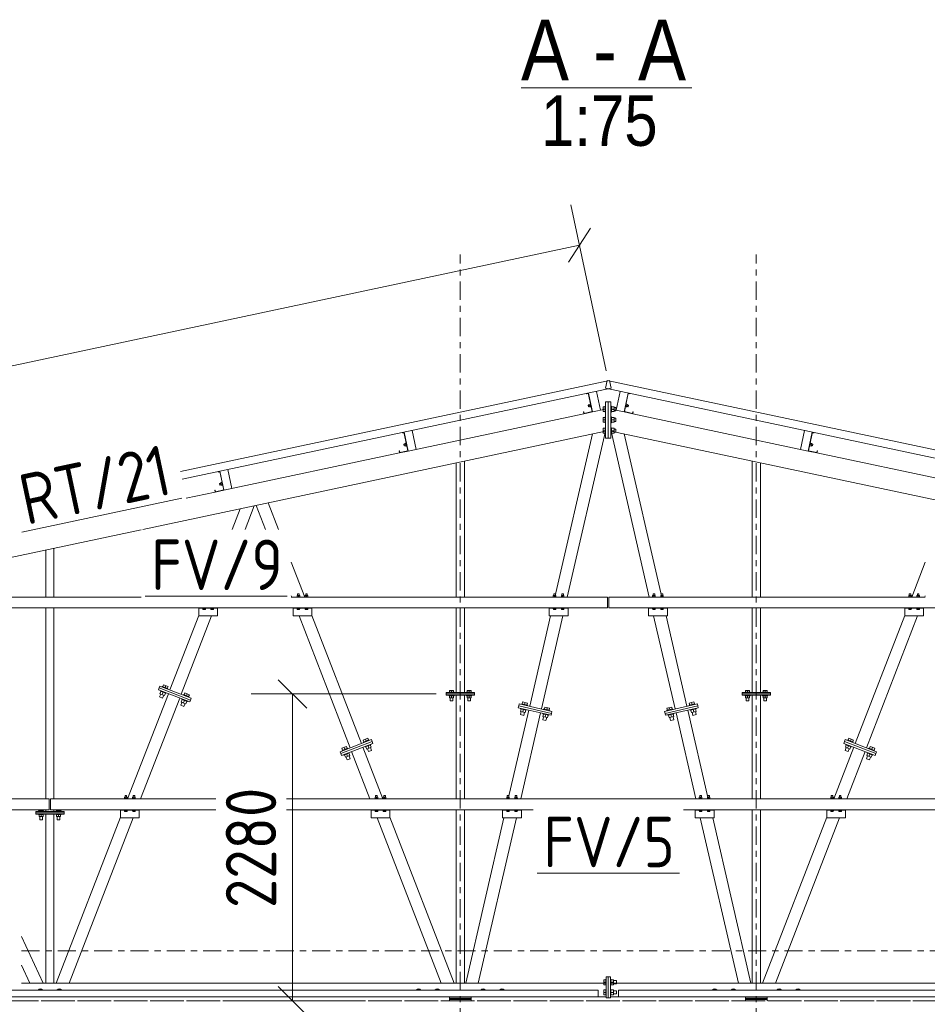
# Model space of a CAD drawing. Header units: millimetres. Extents: x -76 to 1111, y -178 to 661.
# Tile 10 of 91: x 220 to 310, y 39 to 137. Entities that reach past the tile are written whole.
import ezdxf

# ---------------------------------------------------------------- set-up
doc = ezdxf.new("R2010")
doc.units = ezdxf.units.MM
doc.header["$LTSCALE"] = 0.6
for name, pattern in [('VERDECKT2', [1.5, 1, -0.5]), ('XKITLINE00', [0]), ('XKITLINE03', [6, 3, -1, 1, -1])]:
    doc.linetypes.add(name, pattern=pattern)
for name, color, linetype, lineweight in [('Bolt', 7, 'Continuous', 0), ('OtherObjectType', 1, 'Continuous', 0), ('Part', 2, 'Continuous', 0), ('PartMark', 3, 'Continuous', 0), ('S-GRID', 1, 'Continuous', 0), ('Z-DIMENSIONS', 1, 'Continuous', 0)]:
    doc.layers.add(name, color=color, linetype=linetype, lineweight=lineweight)
doc.styles.add('ARIAL', font='ARIAL.TTF')
doc.styles.add('ISOCPEUR', font='ISOCPEUR.TTF')

msp = doc.modelspace()

# ---------------------------------------------------------------- linework, layer by layer
at = {"layer": 'Bolt', "color": 3, "linetype": 'XKITLINE00', "lineweight": 0}
for p, q in [((276.007, 99.539), (276.021, 99.473)), ((280.038, 99.539), (280.024, 99.473)), ((275.877, 99.511), (275.884, 99.478)), ((275.884, 99.478), (276.014, 99.506)), ((276.021, 99.473), (276.054, 99.48)), ((279.992, 99.48), (280.024, 99.473)), ((280.161, 99.478), (280.031, 99.506)), ((280.168, 99.511), (280.161, 99.478)), ((276.014, 98.354), (276.118, 98.376)), ((276.014, 98.354), (276.016, 98.344)), ((276.016, 98.344), (276.047, 98.197)), ((276.047, 98.197), (276.151, 98.22)), ((276.108, 98.422), (276.239, 98.45)), ((276.108, 98.422), (276.161, 98.174)), ((276.135, 98.298), (276.265, 98.326)), ((276.161, 98.174), (276.291, 98.202)), ((276.232, 98.482), (276.264, 98.489)), ((276.232, 98.482), (276.298, 98.169)), ((276.298, 98.169), (276.331, 98.176)), ((277.505, 98.198), (277.705, 98.198)), ((277.505, 98.198), (277.505, 97.718)), ((277.505, 97.958), (277.705, 97.958)), ((277.505, 97.718), (277.705, 97.718)), ((277.705, 98.251), (277.705, 97.664)), ((277.705, 98.251), (277.758, 98.251)), ((277.705, 97.664), (277.758, 97.664)), ((278.291, 98.251), (278.344, 98.251)), ((278.291, 97.664), (278.344, 97.664)), ((278.344, 98.251), (278.344, 97.664)), ((278.344, 98.198), (278.598, 98.198)), ((278.344, 97.958), (278.598, 97.958)), ((278.598, 97.718), (278.344, 97.718)), ((278.598, 98.198), (278.598, 97.718)), ((278.598, 98.118), (278.771, 98.118)), ((278.598, 97.798), (278.771, 97.798)), ((278.771, 98.118), (278.771, 97.798)), ((279.714, 98.176), (279.747, 98.169)), ((279.813, 98.482), (279.747, 98.169)), ((279.884, 98.174), (279.754, 98.202)), ((279.78, 98.326), (279.911, 98.298)), ((279.781, 98.489), (279.813, 98.482)), ((279.807, 98.45), (279.937, 98.422)), ((279.937, 98.422), (279.884, 98.174)), ((279.894, 98.22), (279.998, 98.197)), ((279.927, 98.376), (280.032, 98.354)), ((280.032, 98.354), (279.998, 98.197)), ((277.505, 97.131), (277.705, 97.131)), ((277.505, 97.131), (277.505, 96.651)), ((277.505, 96.891), (277.705, 96.891)), ((277.505, 96.651), (277.705, 96.651)), ((277.705, 97.184), (277.705, 96.598)), ((277.705, 97.184), (277.758, 97.184)), ((277.705, 96.598), (277.758, 96.598)), ((278.291, 97.184), (278.344, 97.184)), ((278.291, 96.598), (278.344, 96.598)), ((278.344, 97.184), (278.344, 96.598)), ((278.344, 97.131), (278.598, 97.131)), ((278.344, 96.891), (278.598, 96.891)), ((278.598, 96.651), (278.344, 96.651)), ((278.598, 97.131), (278.598, 96.651)), ((278.598, 97.051), (278.771, 97.051)), ((278.598, 96.731), (278.771, 96.731)), ((278.771, 97.051), (278.771, 96.731)), ((257.617, 95.635), (257.625, 95.597)), ((257.625, 95.597), (257.755, 95.625)), ((257.748, 95.662), (257.762, 95.592)), ((277.505, 96.064), (277.705, 96.064)), ((277.505, 96.064), (277.505, 95.584)), ((277.505, 95.824), (277.705, 95.824)), ((277.705, 96.118), (277.705, 95.531)), ((277.705, 96.118), (277.758, 96.118)), ((278.291, 96.118), (278.344, 96.118)), ((278.344, 96.118), (278.344, 95.531)), ((278.344, 96.064), (278.598, 96.064)), ((278.344, 95.824), (278.598, 95.824)), ((278.598, 96.064), (278.598, 95.584)), ((278.598, 95.984), (278.771, 95.984)), ((278.598, 95.664), (278.771, 95.664)), ((278.771, 95.984), (278.771, 95.664)), ((298.298, 95.662), (298.283, 95.592)), ((298.42, 95.597), (298.29, 95.625)), ((298.428, 95.635), (298.42, 95.597)), ((257.762, 95.592), (257.795, 95.599)), ((277.505, 95.584), (277.705, 95.584)), ((277.705, 95.531), (277.758, 95.531)), ((278.291, 95.531), (278.344, 95.531)), ((278.598, 95.584), (278.344, 95.584)), ((298.25, 95.599), (298.283, 95.592)), ((257.755, 94.473), (257.859, 94.495)), ((257.755, 94.473), (257.757, 94.463)), ((257.757, 94.463), (257.788, 94.317)), ((257.788, 94.317), (257.893, 94.339)), ((257.85, 94.541), (257.98, 94.569)), ((257.85, 94.541), (257.902, 94.293)), ((257.876, 94.417), (258.006, 94.445)), ((257.902, 94.293), (258.033, 94.321)), ((257.973, 94.601), (258.006, 94.608)), ((257.973, 94.601), (258.04, 94.288)), ((258.04, 94.288), (258.072, 94.295)), ((297.973, 94.295), (298.006, 94.288)), ((298.072, 94.601), (298.006, 94.288)), ((298.143, 94.293), (298.013, 94.321)), ((298.039, 94.445), (298.169, 94.417)), ((298.04, 94.608), (298.072, 94.601)), ((298.065, 94.569), (298.196, 94.541)), ((298.196, 94.541), (298.143, 94.293)), ((298.153, 94.339), (298.257, 94.317)), ((298.186, 94.495), (298.29, 94.473)), ((298.29, 94.473), (298.257, 94.317)), ((239.357, 91.758), (239.366, 91.716)), ((239.366, 91.716), (239.497, 91.744)), ((239.488, 91.786), (239.504, 91.711)), ((239.504, 91.711), (239.536, 91.718)), ((239.496, 90.592), (239.6, 90.614)), ((239.496, 90.592), (239.498, 90.582)), ((239.498, 90.582), (239.529, 90.436)), ((239.529, 90.436), (239.634, 90.458)), ((239.591, 90.66), (239.721, 90.688)), ((239.591, 90.66), (239.643, 90.412)), ((239.617, 90.536), (239.748, 90.564)), ((239.643, 90.412), (239.774, 90.44)), ((239.714, 90.72), (239.747, 90.727)), ((239.714, 90.72), (239.781, 90.407)), ((239.781, 90.407), (239.813, 90.414)), ((247.479, 79.367), (247.159, 79.367)), ((247.159, 79.333), (247.159, 79.367)), ((247.192, 79.5), (247.445, 79.5)), ((247.192, 79.367), (247.192, 79.5)), ((247.399, 79.66), (247.239, 79.66)), ((247.239, 79.5), (247.239, 79.66)), ((247.319, 79.367), (247.319, 79.5)), ((247.399, 79.5), (247.399, 79.66)), ((247.445, 79.5), (247.445, 79.367)), ((247.479, 79.333), (247.479, 79.367)), ((248.279, 79.367), (247.959, 79.367)), ((247.959, 79.333), (247.959, 79.367)), ((247.992, 79.5), (248.245, 79.5)), ((247.992, 79.367), (247.992, 79.5)), ((248.199, 79.66), (248.039, 79.66)), ((248.039, 79.5), (248.039, 79.66)), ((248.119, 79.367), (248.119, 79.5)), ((248.199, 79.5), (248.199, 79.66)), ((248.245, 79.5), (248.245, 79.367)), ((248.279, 79.333), (248.279, 79.367)), ((272.86, 79.367), (272.54, 79.367)), ((272.54, 79.333), (272.54, 79.367)), ((272.573, 79.5), (272.826, 79.5)), ((272.573, 79.367), (272.573, 79.5)), ((272.78, 79.66), (272.62, 79.66)), ((272.62, 79.5), (272.62, 79.66)), ((272.7, 79.367), (272.7, 79.5)), ((272.78, 79.5), (272.78, 79.66)), ((272.826, 79.5), (272.826, 79.367)), ((272.86, 79.333), (272.86, 79.367)), ((273.66, 79.367), (273.34, 79.367)), ((273.34, 79.333), (273.34, 79.367)), ((273.373, 79.5), (273.626, 79.5)), ((273.373, 79.367), (273.373, 79.5)), ((273.58, 79.66), (273.42, 79.66)), ((273.42, 79.5), (273.42, 79.66)), ((273.5, 79.367), (273.5, 79.5)), ((273.58, 79.5), (273.58, 79.66)), ((273.626, 79.5), (273.626, 79.367)), ((273.66, 79.333), (273.66, 79.367)), ((282.706, 79.367), (282.386, 79.367)), ((282.386, 79.333), (282.386, 79.367)), ((282.672, 79.5), (282.419, 79.5)), ((282.419, 79.5), (282.419, 79.367)), ((282.615, 79.66), (282.466, 79.66)), ((282.466, 79.5), (282.466, 79.66)), ((282.546, 79.367), (282.546, 79.5)), ((282.626, 79.66), (282.615, 79.66)), ((282.626, 79.5), (282.626, 79.66)), ((282.672, 79.367), (282.672, 79.5)), ((282.706, 79.333), (282.706, 79.367)), ((283.506, 79.367), (283.186, 79.367)), ((283.186, 79.333), (283.186, 79.367)), ((283.472, 79.5), (283.219, 79.5)), ((283.219, 79.5), (283.219, 79.367)), ((283.415, 79.66), (283.266, 79.66)), ((283.266, 79.5), (283.266, 79.66)), ((283.346, 79.367), (283.346, 79.5)), ((283.426, 79.66), (283.415, 79.66)), ((283.426, 79.5), (283.426, 79.66)), ((283.472, 79.367), (283.472, 79.5)), ((283.506, 79.333), (283.506, 79.367)), ((308.087, 79.367), (307.767, 79.367)), ((307.767, 79.333), (307.767, 79.367)), ((308.053, 79.5), (307.8, 79.5)), ((307.8, 79.5), (307.8, 79.367)), ((307.996, 79.66), (307.847, 79.66)), ((307.847, 79.5), (307.847, 79.66)), ((307.927, 79.367), (307.927, 79.5)), ((308.007, 79.66), (307.996, 79.66)), ((308.007, 79.5), (308.007, 79.66)), ((308.053, 79.367), (308.053, 79.5)), ((308.087, 79.333), (308.087, 79.367)), ((308.887, 79.367), (308.567, 79.367)), ((308.567, 79.333), (308.567, 79.367)), ((308.853, 79.5), (308.6, 79.5)), ((308.6, 79.5), (308.6, 79.367)), ((308.796, 79.66), (308.647, 79.66)), ((308.647, 79.5), (308.647, 79.66)), ((308.727, 79.367), (308.727, 79.5)), ((308.807, 79.66), (308.796, 79.66)), ((308.807, 79.5), (308.807, 79.66)), ((308.853, 79.367), (308.853, 79.5)), ((308.887, 79.333), (308.887, 79.367)), ((237.816, 78.193), (237.816, 78.227)), ((238.136, 78.193), (237.816, 78.193)), ((237.856, 78.093), (237.856, 78.193)), ((238.096, 78.093), (237.856, 78.093)), ((237.976, 78.093), (237.976, 78.193)), ((238.096, 78.093), (238.096, 78.193)), ((238.136, 78.193), (238.136, 78.227)), ((238.616, 78.193), (238.616, 78.227)), ((238.936, 78.193), (238.616, 78.193)), ((238.656, 78.093), (238.656, 78.193)), ((238.896, 78.093), (238.656, 78.093)), ((238.776, 78.093), (238.776, 78.193)), ((238.896, 78.093), (238.896, 78.193)), ((238.936, 78.193), (238.936, 78.227)), ((247.159, 78.193), (247.159, 78.227)), ((247.479, 78.193), (247.159, 78.193)), ((247.199, 78.093), (247.199, 78.193)), ((247.439, 78.093), (247.199, 78.093)), ((247.319, 78.093), (247.319, 78.193)), ((247.439, 78.093), (247.439, 78.193)), ((247.479, 78.193), (247.479, 78.227)), ((247.959, 78.193), (247.959, 78.227)), ((248.279, 78.193), (247.959, 78.193)), ((247.999, 78.093), (247.999, 78.193)), ((248.239, 78.093), (247.999, 78.093)), ((248.119, 78.093), (248.119, 78.193)), ((248.239, 78.093), (248.239, 78.193)), ((248.279, 78.193), (248.279, 78.227)), ((272.54, 78.193), (272.54, 78.227)), ((272.86, 78.193), (272.54, 78.193)), ((272.58, 78.093), (272.58, 78.193)), ((272.82, 78.093), (272.58, 78.093)), ((272.7, 78.093), (272.7, 78.193)), ((272.82, 78.093), (272.82, 78.193)), ((272.86, 78.193), (272.86, 78.227)), ((273.34, 78.193), (273.34, 78.227)), ((273.66, 78.193), (273.34, 78.193)), ((273.38, 78.093), (273.38, 78.193)), ((273.62, 78.093), (273.38, 78.093)), ((273.5, 78.093), (273.5, 78.193)), ((273.62, 78.093), (273.62, 78.193)), ((273.66, 78.193), (273.66, 78.227)), ((282.386, 78.193), (282.386, 78.227)), ((282.706, 78.193), (282.386, 78.193)), ((282.426, 78.093), (282.426, 78.193)), ((282.666, 78.093), (282.426, 78.093)), ((282.546, 78.093), (282.546, 78.193)), ((282.666, 78.193), (282.666, 78.093)), ((282.706, 78.193), (282.706, 78.227)), ((283.186, 78.193), (283.186, 78.227)), ((283.506, 78.193), (283.186, 78.193)), ((283.226, 78.093), (283.226, 78.193)), ((283.466, 78.093), (283.226, 78.093)), ((283.346, 78.093), (283.346, 78.193)), ((283.466, 78.193), (283.466, 78.093)), ((283.506, 78.193), (283.506, 78.227)), ((307.767, 78.193), (307.767, 78.227)), ((308.087, 78.193), (307.767, 78.193)), ((307.807, 78.093), (307.807, 78.193)), ((308.047, 78.093), (307.807, 78.093)), ((307.927, 78.093), (307.927, 78.193)), ((308.047, 78.193), (308.047, 78.093)), ((308.087, 78.193), (308.087, 78.227)), ((308.567, 78.193), (308.567, 78.227)), ((308.887, 78.193), (308.567, 78.193)), ((308.607, 78.093), (308.607, 78.193)), ((308.847, 78.093), (308.607, 78.093)), ((308.727, 78.093), (308.727, 78.193)), ((308.847, 78.193), (308.847, 78.093)), ((308.887, 78.193), (308.887, 78.227)), ((233.809, 70.436), (233.829, 70.485)), ((234.376, 70.273), (233.829, 70.485)), ((233.878, 70.466), (233.951, 70.652)), ((233.951, 70.652), (234.398, 70.479)), ((234.102, 70.379), (234.175, 70.566)), ((234.326, 70.292), (234.398, 70.479)), ((234.356, 70.223), (234.376, 70.273)), ((233.567, 69.443), (233.678, 69.728)), ((233.866, 69.327), (233.567, 69.443)), ((233.604, 69.757), (233.695, 69.994)), ((233.604, 69.757), (234.051, 69.584)), ((233.646, 70.013), (233.665, 70.063)), ((234.193, 69.801), (233.646, 70.013)), ((233.827, 69.671), (233.919, 69.907)), ((233.866, 69.327), (233.977, 69.613)), ((234.051, 69.584), (234.143, 69.82)), ((234.193, 69.801), (234.212, 69.85)), ((235.923, 69.616), (235.942, 69.666)), ((236.489, 69.454), (235.942, 69.666)), ((235.992, 69.647), (236.064, 69.833)), ((236.064, 69.833), (236.512, 69.659)), ((236.216, 69.56), (236.288, 69.746)), ((236.439, 69.473), (236.512, 69.659)), ((236.47, 69.404), (236.489, 69.454)), ((262.74, 69.907), (262.247, 69.907)), ((262.247, 69.867), (262.247, 69.907)), ((262.247, 69.56), (262.247, 69.6)), ((262.74, 69.56), (262.247, 69.56)), ((262.293, 69.907), (262.293, 70.073)), ((262.693, 70.073), (262.293, 70.073)), ((262.293, 69.347), (262.293, 69.56)), ((262.693, 69.347), (262.293, 69.347)), ((262.36, 69.04), (262.36, 69.347)), ((262.493, 69.907), (262.493, 70.073)), ((262.493, 69.347), (262.493, 69.56)), ((262.627, 69.04), (262.627, 69.347)), ((262.693, 69.907), (262.693, 70.073)), ((262.693, 69.347), (262.693, 69.56)), ((262.74, 69.867), (262.74, 69.907)), ((262.74, 69.56), (262.74, 69.6)), ((264.473, 69.907), (263.98, 69.907)), ((263.98, 69.867), (263.98, 69.907)), ((263.98, 69.56), (263.98, 69.6)), ((264.473, 69.56), (263.98, 69.56)), ((264.027, 69.907), (264.027, 70.073)), ((264.427, 70.073), (264.027, 70.073)), ((264.027, 69.347), (264.027, 69.56)), ((264.427, 69.347), (264.027, 69.347)), ((264.093, 69.04), (264.093, 69.347)), ((264.227, 69.907), (264.227, 70.073)), ((264.227, 69.347), (264.227, 69.56)), ((264.36, 69.04), (264.36, 69.347)), ((264.427, 69.907), (264.427, 70.073)), ((264.427, 69.347), (264.427, 69.56)), ((264.473, 69.867), (264.473, 69.907)), ((264.473, 69.56), (264.473, 69.6)), ((292.069, 69.907), (291.576, 69.907)), ((291.576, 69.867), (291.576, 69.907)), ((291.576, 69.56), (291.576, 69.6)), ((292.069, 69.56), (291.576, 69.56)), ((291.622, 69.907), (291.622, 70.073)), ((291.622, 70.073), (292.022, 70.073)), ((291.622, 69.347), (291.622, 69.56)), ((291.622, 69.347), (292.022, 69.347)), ((291.689, 69.04), (291.689, 69.347)), ((291.822, 69.907), (291.822, 70.073)), ((291.822, 69.347), (291.822, 69.56)), ((291.956, 69.04), (291.956, 69.347)), ((292.022, 69.907), (292.022, 70.073)), ((292.022, 69.347), (292.022, 69.56)), ((292.069, 69.867), (292.069, 69.907)), ((292.069, 69.56), (292.069, 69.6)), ((293.802, 69.907), (293.309, 69.907)), ((293.309, 69.867), (293.309, 69.907)), ((293.309, 69.56), (293.309, 69.6)), ((293.802, 69.56), (293.309, 69.56)), ((293.356, 69.907), (293.356, 70.073)), ((293.356, 70.073), (293.756, 70.073)), ((293.356, 69.347), (293.356, 69.56)), ((293.356, 69.347), (293.756, 69.347)), ((293.422, 69.04), (293.422, 69.347)), ((293.556, 69.907), (293.556, 70.073)), ((293.556, 69.347), (293.556, 69.56)), ((293.689, 69.04), (293.689, 69.347)), ((293.756, 69.907), (293.756, 70.073)), ((293.756, 69.347), (293.756, 69.56)), ((293.802, 69.867), (293.802, 69.907)), ((293.802, 69.56), (293.802, 69.6)), ((235.681, 68.623), (235.792, 68.909)), ((235.979, 68.507), (235.681, 68.623)), ((235.717, 68.938), (235.809, 69.174)), ((235.717, 68.938), (236.165, 68.764)), ((235.759, 69.193), (235.778, 69.243)), ((236.306, 68.981), (235.759, 69.193)), ((235.941, 68.851), (236.032, 69.087)), ((235.979, 68.507), (236.09, 68.793)), ((236.165, 68.764), (236.256, 69.001)), ((236.306, 68.981), (236.325, 69.031)), ((262.627, 69.04), (262.36, 69.04)), ((264.36, 69.04), (264.093, 69.04)), ((269.327, 68.263), (269.339, 68.315)), ((269.429, 68.705), (269.441, 68.757)), ((270.012, 68.625), (269.441, 68.757)), ((269.493, 68.745), (269.538, 68.94)), ((269.538, 68.94), (270.005, 68.832)), ((269.726, 68.691), (269.771, 68.886)), ((269.96, 68.637), (270.005, 68.832)), ((270, 68.573), (270.012, 68.625)), ((271.701, 68.235), (271.746, 68.43)), ((271.746, 68.43), (272.214, 68.322)), ((271.935, 68.181), (271.98, 68.376)), ((272.169, 68.127), (272.214, 68.322)), ((284.303, 68.43), (283.835, 68.322)), ((283.88, 68.127), (283.835, 68.322)), ((284.114, 68.181), (284.069, 68.376)), ((284.348, 68.235), (284.303, 68.43)), ((286.608, 68.757), (286.037, 68.625)), ((286.049, 68.573), (286.037, 68.625)), ((286.511, 68.94), (286.044, 68.832)), ((286.089, 68.637), (286.044, 68.832)), ((286.323, 68.691), (286.278, 68.886)), ((286.556, 68.745), (286.511, 68.94)), ((286.62, 68.705), (286.608, 68.757)), ((286.722, 68.263), (286.71, 68.315)), ((291.956, 69.04), (291.689, 69.04)), ((293.689, 69.04), (293.422, 69.04)), ((269.322, 68.004), (269.379, 68.251)), ((269.322, 68.004), (269.789, 67.897)), ((269.898, 68.131), (269.327, 68.263)), ((269.331, 67.688), (269.4, 67.986)), ((269.642, 67.616), (269.331, 67.688)), ((269.556, 67.951), (269.613, 68.197)), ((269.642, 67.616), (269.711, 67.915)), ((269.789, 67.897), (269.846, 68.143)), ((269.898, 68.131), (269.91, 68.183)), ((271.53, 67.495), (271.587, 67.742)), ((271.53, 67.495), (271.998, 67.387)), ((271.535, 67.754), (271.547, 67.806)), ((272.107, 67.622), (271.535, 67.754)), ((271.539, 67.178), (271.608, 67.477)), ((271.637, 68.195), (271.649, 68.247)), ((272.221, 68.115), (271.649, 68.247)), ((271.764, 67.441), (271.821, 67.688)), ((271.851, 67.106), (271.92, 67.405)), ((271.998, 67.387), (272.055, 67.634)), ((272.107, 67.622), (272.119, 67.674)), ((272.209, 68.063), (272.221, 68.115)), ((284.4, 68.247), (283.828, 68.115)), ((283.84, 68.063), (283.828, 68.115)), ((283.942, 67.622), (283.93, 67.674)), ((284.514, 67.754), (283.942, 67.622)), ((284.051, 67.387), (283.994, 67.634)), ((284.519, 67.495), (284.051, 67.387)), ((284.198, 67.106), (284.129, 67.405)), ((284.285, 67.441), (284.228, 67.688)), ((284.412, 68.195), (284.4, 68.247)), ((284.51, 67.178), (284.441, 67.477)), ((284.519, 67.495), (284.462, 67.742)), ((284.514, 67.754), (284.502, 67.806)), ((286.151, 68.131), (286.139, 68.183)), ((286.722, 68.263), (286.151, 68.131)), ((286.26, 67.897), (286.203, 68.143)), ((286.727, 68.004), (286.26, 67.897)), ((286.407, 67.616), (286.338, 67.915)), ((286.718, 67.688), (286.407, 67.616)), ((286.494, 67.951), (286.437, 68.197)), ((286.718, 67.688), (286.649, 67.986)), ((286.727, 68.004), (286.67, 68.251)), ((271.851, 67.106), (271.539, 67.178)), ((284.51, 67.178), (284.198, 67.106)), ((252.073, 64.527), (251.626, 64.354)), ((251.922, 64.254), (251.849, 64.441)), ((252.145, 64.341), (252.073, 64.527)), ((254.187, 65.345), (253.74, 65.172)), ((253.812, 64.985), (253.74, 65.172)), ((254.309, 65.177), (253.762, 64.966)), ((253.781, 64.916), (253.762, 64.966)), ((253.945, 64.493), (253.926, 64.543)), ((254.492, 64.705), (253.945, 64.493)), ((254.036, 65.072), (253.964, 65.258)), ((254.086, 64.276), (253.995, 64.512)), ((254.534, 64.449), (254.086, 64.276)), ((254.259, 65.158), (254.187, 65.345)), ((254.31, 64.363), (254.218, 64.599)), ((254.328, 65.128), (254.309, 65.177)), ((254.534, 64.449), (254.442, 64.686)), ((254.57, 64.134), (254.459, 64.42)), ((254.492, 64.705), (254.473, 64.755)), ((301.48, 64.134), (301.59, 64.42)), ((301.515, 64.449), (301.607, 64.686)), ((301.515, 64.449), (301.963, 64.276)), ((301.557, 64.705), (301.576, 64.755)), ((302.104, 64.493), (301.557, 64.705)), ((301.721, 65.128), (301.74, 65.177)), ((301.739, 64.363), (301.831, 64.599)), ((302.287, 64.966), (301.74, 65.177)), ((301.79, 65.158), (301.862, 65.345)), ((301.862, 65.345), (302.309, 65.172)), ((301.963, 64.276), (302.055, 64.512)), ((302.013, 65.072), (302.086, 65.258)), ((302.104, 64.493), (302.124, 64.543)), ((302.237, 64.985), (302.309, 65.172)), ((302.268, 64.916), (302.287, 64.966)), ((303.904, 64.341), (303.976, 64.527)), ((303.976, 64.527), (304.424, 64.354)), ((304.128, 64.254), (304.2, 64.441)), ((251.698, 64.168), (251.626, 64.354)), ((252.195, 64.36), (251.648, 64.148)), ((251.667, 64.099), (251.648, 64.148)), ((251.831, 63.676), (251.811, 63.726)), ((252.378, 63.887), (251.831, 63.676)), ((251.972, 63.459), (251.88, 63.695)), ((252.419, 63.632), (251.972, 63.459)), ((252.157, 63.202), (252.046, 63.488)), ((252.196, 63.545), (252.104, 63.782)), ((252.214, 64.31), (252.195, 64.36)), ((252.419, 63.632), (252.328, 63.868)), ((252.455, 63.317), (252.345, 63.603)), ((252.378, 63.887), (252.359, 63.937)), ((254.271, 64.019), (254.16, 64.305)), ((254.57, 64.134), (254.271, 64.019)), ((301.778, 64.019), (301.48, 64.134)), ((301.778, 64.019), (301.889, 64.305)), ((303.594, 63.317), (303.704, 63.603)), ((303.63, 63.632), (303.721, 63.868)), ((303.63, 63.632), (304.077, 63.459)), ((303.671, 63.887), (303.69, 63.937)), ((304.218, 63.676), (303.671, 63.887)), ((303.835, 64.31), (303.854, 64.36)), ((303.853, 63.545), (303.945, 63.782)), ((304.401, 64.148), (303.854, 64.36)), ((303.892, 63.202), (304.003, 63.488)), ((304.077, 63.459), (304.169, 63.695)), ((304.218, 63.676), (304.238, 63.726)), ((304.351, 64.168), (304.424, 64.354)), ((304.382, 64.099), (304.401, 64.148)), ((252.455, 63.317), (252.157, 63.202)), ((303.892, 63.202), (303.594, 63.317)), ((230.301, 59.661), (230.141, 59.661)), ((230.141, 59.5), (230.141, 59.661)), ((230.301, 59.5), (230.301, 59.661)), ((231.101, 59.661), (230.941, 59.661)), ((230.941, 59.5), (230.941, 59.661)), ((231.101, 59.5), (231.101, 59.661)), ((255.132, 59.661), (254.972, 59.661)), ((254.972, 59.5), (254.972, 59.661)), ((255.132, 59.5), (255.132, 59.661)), ((255.932, 59.661), (255.772, 59.661)), ((255.772, 59.5), (255.772, 59.661)), ((255.932, 59.5), (255.932, 59.661)), ((268.164, 59.661), (268.004, 59.661)), ((268.004, 59.5), (268.004, 59.661)), ((268.164, 59.5), (268.164, 59.661)), ((268.964, 59.661), (268.804, 59.661)), ((268.804, 59.5), (268.804, 59.661)), ((268.964, 59.5), (268.964, 59.661)), ((287.245, 59.661), (287.085, 59.661)), ((287.085, 59.5), (287.085, 59.661)), ((287.245, 59.5), (287.245, 59.661)), ((288.045, 59.661), (287.885, 59.661)), ((287.885, 59.5), (287.885, 59.661)), ((288.045, 59.5), (288.045, 59.661)), ((300.277, 59.661), (300.117, 59.661)), ((300.117, 59.5), (300.117, 59.661)), ((300.277, 59.5), (300.277, 59.661)), ((301.077, 59.661), (300.917, 59.661)), ((300.917, 59.5), (300.917, 59.661)), ((301.077, 59.5), (301.077, 59.661)), ((230.381, 59.367), (230.061, 59.367)), ((230.061, 59.333), (230.061, 59.367)), ((230.094, 59.5), (230.348, 59.5)), ((230.094, 59.367), (230.094, 59.5)), ((230.221, 59.367), (230.221, 59.5)), ((230.348, 59.5), (230.348, 59.367)), ((230.381, 59.333), (230.381, 59.367)), ((231.181, 59.367), (230.861, 59.367)), ((230.861, 59.333), (230.861, 59.367)), ((230.894, 59.5), (231.148, 59.5)), ((230.894, 59.367), (230.894, 59.5)), ((231.021, 59.367), (231.021, 59.5)), ((231.148, 59.5), (231.148, 59.367)), ((231.181, 59.333), (231.181, 59.367)), ((255.212, 59.367), (254.892, 59.367)), ((254.892, 59.333), (254.892, 59.367)), ((254.925, 59.5), (255.178, 59.5)), ((254.925, 59.367), (254.925, 59.5)), ((255.052, 59.367), (255.052, 59.5)), ((255.178, 59.5), (255.178, 59.367)), ((255.212, 59.333), (255.212, 59.367)), ((256.012, 59.367), (255.692, 59.367)), ((255.692, 59.333), (255.692, 59.367)), ((255.725, 59.5), (255.978, 59.5)), ((255.725, 59.367), (255.725, 59.5)), ((255.852, 59.367), (255.852, 59.5)), ((255.978, 59.5), (255.978, 59.367)), ((256.012, 59.333), (256.012, 59.367)), ((268.244, 59.367), (267.924, 59.367)), ((267.924, 59.333), (267.924, 59.367)), ((267.957, 59.5), (268.21, 59.5)), ((267.957, 59.367), (267.957, 59.5)), ((268.084, 59.367), (268.084, 59.5)), ((268.21, 59.5), (268.21, 59.367)), ((268.244, 59.333), (268.244, 59.367)), ((269.044, 59.367), (268.724, 59.367)), ((268.724, 59.333), (268.724, 59.367)), ((268.757, 59.5), (269.01, 59.5)), ((268.757, 59.367), (268.757, 59.5)), ((268.884, 59.367), (268.884, 59.5)), ((269.01, 59.5), (269.01, 59.367)), ((269.044, 59.333), (269.044, 59.367)), ((287.325, 59.367), (287.005, 59.367)), ((287.005, 59.333), (287.005, 59.367)), ((287.039, 59.5), (287.292, 59.5)), ((287.039, 59.367), (287.039, 59.5)), ((287.165, 59.367), (287.165, 59.5)), ((287.292, 59.5), (287.292, 59.367)), ((287.325, 59.333), (287.325, 59.367)), ((288.125, 59.367), (287.805, 59.367)), ((287.805, 59.333), (287.805, 59.367)), ((287.839, 59.5), (288.092, 59.5)), ((287.839, 59.367), (287.839, 59.5)), ((287.965, 59.367), (287.965, 59.5)), ((288.092, 59.5), (288.092, 59.367)), ((288.125, 59.333), (288.125, 59.367)), ((300.357, 59.367), (300.037, 59.367)), ((300.037, 59.333), (300.037, 59.367)), ((300.071, 59.5), (300.324, 59.5)), ((300.071, 59.367), (300.071, 59.5)), ((300.197, 59.367), (300.197, 59.5)), ((300.324, 59.5), (300.324, 59.367)), ((300.357, 59.333), (300.357, 59.367)), ((301.157, 59.367), (300.837, 59.367)), ((300.837, 59.333), (300.837, 59.367)), ((300.871, 59.5), (301.124, 59.5)), ((300.871, 59.367), (300.871, 59.5)), ((300.997, 59.367), (300.997, 59.5)), ((301.124, 59.5), (301.124, 59.367)), ((301.157, 59.333), (301.157, 59.367)), ((222.073, 58.144), (221.58, 58.144)), ((221.58, 58.104), (221.58, 58.144)), ((221.58, 57.797), (221.58, 57.837)), ((222.073, 57.797), (221.58, 57.797)), ((221.627, 58.144), (221.627, 58.267)), ((221.627, 57.584), (221.627, 57.797)), ((222.027, 57.584), (221.627, 57.584)), ((221.693, 57.277), (221.693, 57.584)), ((221.827, 58.144), (221.827, 58.267)), ((221.827, 57.584), (221.827, 57.797)), ((221.96, 57.277), (221.96, 57.584)), ((222.027, 58.144), (222.027, 58.267)), ((222.027, 57.584), (222.027, 57.797)), ((222.073, 58.104), (222.073, 58.144)), ((222.073, 57.797), (222.073, 57.837)), ((223.807, 58.144), (223.313, 58.144)), ((223.313, 58.104), (223.313, 58.144)), ((223.313, 57.797), (223.313, 57.837)), ((223.807, 57.797), (223.313, 57.797)), ((223.36, 58.144), (223.36, 58.267)), ((223.36, 57.584), (223.36, 57.797)), ((223.76, 57.584), (223.36, 57.584)), ((223.427, 57.277), (223.427, 57.584)), ((223.56, 58.144), (223.56, 58.267)), ((223.56, 57.584), (223.56, 57.797)), ((223.693, 57.277), (223.693, 57.584)), ((223.76, 58.144), (223.76, 58.267)), ((223.76, 57.584), (223.76, 57.797)), ((223.807, 58.104), (223.807, 58.144)), ((223.807, 57.797), (223.807, 57.837)), ((230.061, 58.194), (230.061, 58.228)), ((230.381, 58.194), (230.061, 58.194)), ((230.101, 58.094), (230.101, 58.194)), ((230.341, 58.094), (230.101, 58.094)), ((230.221, 58.094), (230.221, 58.194)), ((230.341, 58.094), (230.341, 58.194)), ((230.381, 58.194), (230.381, 58.228)), ((230.861, 58.194), (230.861, 58.228)), ((231.181, 58.194), (230.861, 58.194)), ((230.901, 58.094), (230.901, 58.194)), ((231.141, 58.094), (230.901, 58.094)), ((231.021, 58.094), (231.021, 58.194)), ((231.141, 58.094), (231.141, 58.194)), ((231.181, 58.194), (231.181, 58.228)), ((254.892, 58.194), (254.892, 58.228)), ((255.212, 58.194), (254.892, 58.194)), ((254.932, 58.094), (254.932, 58.194)), ((255.172, 58.094), (254.932, 58.094)), ((255.052, 58.094), (255.052, 58.194)), ((255.172, 58.094), (255.172, 58.194)), ((255.212, 58.194), (255.212, 58.228)), ((255.692, 58.194), (255.692, 58.228)), ((256.012, 58.194), (255.692, 58.194)), ((255.732, 58.094), (255.732, 58.194)), ((255.972, 58.094), (255.732, 58.094)), ((255.852, 58.094), (255.852, 58.194)), ((255.972, 58.094), (255.972, 58.194)), ((256.012, 58.194), (256.012, 58.228)), ((267.924, 58.194), (267.924, 58.228)), ((268.244, 58.194), (267.924, 58.194)), ((267.964, 58.094), (267.964, 58.194)), ((268.204, 58.094), (267.964, 58.094)), ((268.084, 58.094), (268.084, 58.194)), ((268.204, 58.094), (268.204, 58.194)), ((268.244, 58.194), (268.244, 58.228)), ((268.724, 58.194), (268.724, 58.228)), ((269.044, 58.194), (268.724, 58.194)), ((268.764, 58.094), (268.764, 58.194)), ((269.004, 58.094), (268.764, 58.094)), ((268.884, 58.094), (268.884, 58.194)), ((269.004, 58.094), (269.004, 58.194)), ((269.044, 58.194), (269.044, 58.228)), ((287.005, 58.194), (287.005, 58.228)), ((287.325, 58.194), (287.005, 58.194)), ((287.045, 58.094), (287.045, 58.194)), ((287.285, 58.094), (287.045, 58.094)), ((287.165, 58.094), (287.165, 58.194)), ((287.285, 58.094), (287.285, 58.194)), ((287.325, 58.194), (287.325, 58.228)), ((287.805, 58.194), (287.805, 58.228)), ((288.125, 58.194), (287.805, 58.194)), ((287.845, 58.094), (287.845, 58.194)), ((288.085, 58.094), (287.845, 58.094)), ((287.965, 58.094), (287.965, 58.194)), ((288.085, 58.094), (288.085, 58.194)), ((288.125, 58.194), (288.125, 58.228)), ((300.037, 58.194), (300.037, 58.228)), ((300.357, 58.194), (300.037, 58.194)), ((300.077, 58.094), (300.077, 58.194)), ((300.317, 58.094), (300.077, 58.094)), ((300.197, 58.094), (300.197, 58.194)), ((300.317, 58.094), (300.317, 58.194)), ((300.357, 58.194), (300.357, 58.228)), ((300.837, 58.194), (300.837, 58.228)), ((301.157, 58.194), (300.837, 58.194)), ((300.877, 58.094), (300.877, 58.194)), ((301.117, 58.094), (300.877, 58.094)), ((300.997, 58.094), (300.997, 58.194)), ((301.117, 58.094), (301.117, 58.194)), ((301.157, 58.194), (301.157, 58.228)), ((221.96, 57.277), (221.693, 57.277)), ((223.693, 57.277), (223.427, 57.277)), ((277.569, 41.407), (277.769, 41.407)), ((277.569, 41.407), (277.569, 40.927)), ((277.569, 41.167), (277.769, 41.167)), ((277.769, 41.46), (277.769, 40.873)), ((277.769, 41.46), (277.822, 41.46)), ((278.022, 41.327), (278.027, 41.327)), ((278.022, 41.007), (278.027, 41.007)), ((278.227, 41.46), (278.28, 41.46)), ((278.28, 41.46), (278.28, 40.873)), ((278.28, 41.407), (278.533, 41.407)), ((278.28, 41.167), (278.533, 41.167)), ((278.533, 41.407), (278.533, 40.927)), ((278.533, 41.327), (278.836, 41.327)), ((278.533, 41.007), (278.836, 41.007)), ((278.836, 41.327), (278.836, 41.007)), ((221.602, 40.4), (221.641, 40.467)), ((221.641, 40.467), (221.871, 40.467)), ((221.871, 40.467), (221.91, 40.4)), ((223.469, 40.4), (223.507, 40.467)), ((223.507, 40.467), (223.738, 40.467)), ((223.738, 40.467), (223.777, 40.4)), ((259.069, 40.4), (259.107, 40.467)), ((259.107, 40.467), (259.338, 40.467)), ((259.338, 40.467), (259.377, 40.4)), ((260.935, 40.4), (260.974, 40.467)), ((260.974, 40.467), (261.205, 40.467)), ((261.205, 40.467), (261.243, 40.4)), ((265.469, 40.4), (265.507, 40.467)), ((265.507, 40.467), (265.738, 40.467)), ((265.738, 40.467), (265.777, 40.4)), ((267.335, 40.4), (267.374, 40.467)), ((267.374, 40.467), (267.605, 40.467)), ((267.605, 40.467), (267.643, 40.4)), ((277.569, 40.927), (277.769, 40.927)), ((277.569, 40.407), (277.769, 40.407)), ((277.569, 40.407), (277.569, 39.927)), ((277.569, 40.167), (277.769, 40.167)), ((277.769, 40.873), (277.822, 40.873)), ((277.769, 40.46), (277.769, 39.873)), ((277.769, 40.46), (277.822, 40.46)), ((278.022, 40.327), (278.027, 40.327)), ((278.022, 40.007), (278.027, 40.007)), ((278.227, 40.873), (278.28, 40.873)), ((278.227, 40.46), (278.28, 40.46)), ((278.533, 40.927), (278.28, 40.927)), ((278.28, 40.46), (278.28, 39.873)), ((278.28, 40.407), (278.533, 40.407)), ((278.28, 40.167), (278.533, 40.167)), ((278.533, 40.407), (278.533, 39.927)), ((278.533, 40.327), (278.836, 40.327)), ((278.533, 40.007), (278.836, 40.007)), ((278.836, 40.327), (278.836, 40.007)), ((288.402, 40.4), (288.441, 40.467)), ((288.441, 40.467), (288.671, 40.467)), ((288.671, 40.467), (288.71, 40.4)), ((290.269, 40.4), (290.307, 40.467)), ((290.307, 40.467), (290.538, 40.467)), ((290.538, 40.467), (290.577, 40.4)), ((294.802, 40.4), (294.841, 40.467)), ((294.841, 40.467), (295.071, 40.467)), ((295.071, 40.467), (295.11, 40.4)), ((296.669, 40.4), (296.707, 40.467)), ((296.707, 40.467), (296.938, 40.467)), ((296.938, 40.467), (296.977, 40.4)), ((263.223, 39.6), (263.223, 39.601)), ((263.489, 39.6), (263.489, 39.601)), ((277.569, 39.927), (277.769, 39.927)), ((277.769, 39.873), (277.822, 39.873)), ((278.227, 39.873), (278.28, 39.873)), ((278.533, 39.927), (278.28, 39.927)), ((292.56, 39.6), (292.56, 39.601)), ((292.826, 39.6), (292.826, 39.601))]:
    msp.add_line(p, q, dxfattribs=at)
for centre in [(221.756, 40.267), (223.623, 40.267), (259.223, 40.267), (261.089, 40.267), (265.623, 40.267), (267.489, 40.267), (288.556, 40.267), (290.423, 40.267), (294.956, 40.267), (296.823, 40.267)]:
    msp.add_arc(centre, 0.247, 33.21741, 146.78259, dxfattribs=at)
at = {"layer": 'OtherObjectType', "color": 6, "linetype": 'XKITLINE00', "lineweight": 0}
msp.add_line((269.376, 129.797), (286.315, 129.797), dxfattribs=at)
at = {"layer": 'Part', "color": 2, "linetype": 'XKITLINE00', "lineweight": 0}
for p, q in [((278.143, 100.81), (235.63, 91.785)), ((277.902, 100.81), (277.736, 100.027)), ((346.493, 86.248), (277.902, 100.81)), ((278.143, 100.81), (278.309, 100.027)), ((278.309, 100.027), (235.796, 91.002)), ((276.431, 97.707), (276.04, 99.546)), ((276.066, 99.551), (276.462, 97.686)), ((277.245, 97.852), (276.849, 99.717)), ((346.327, 85.466), (277.736, 100.027)), ((278.801, 97.853), (279.197, 99.717)), ((279.583, 97.686), (279.979, 99.551)), ((280.005, 99.546), (279.615, 97.707)), ((278.025, 98.691), (277.758, 98.691)), ((277.758, 98.691), (277.758, 95.079)), ((278.291, 98.691), (278.024, 98.691)), ((278.024, 98.691), (278.024, 95.079)), ((278.025, 98.691), (278.025, 95.079)), ((278.291, 98.691), (278.291, 95.079)), ((275.56, 97.699), (275.586, 97.704)), ((275.602, 97.503), (275.56, 97.699)), ((275.586, 97.704), (275.622, 97.535)), ((276.462, 97.686), (275.602, 97.503)), ((275.622, 97.535), (276.431, 97.707)), ((276.462, 97.686), (277.758, 97.961)), ((278.291, 97.961), (279.583, 97.687)), ((280.444, 97.503), (279.583, 97.686)), ((279.615, 97.707), (280.423, 97.535)), ((280.423, 97.535), (280.459, 97.704)), ((280.485, 97.699), (280.444, 97.503)), ((280.459, 97.704), (280.485, 97.699)), ((258.204, 93.805), (275.602, 97.503)), ((280.444, 97.504), (297.842, 93.806)), ((231.9, 86.033), (277.758, 95.78)), ((258.172, 93.826), (257.78, 95.669)), ((257.806, 95.675), (258.204, 93.805)), ((258.986, 93.971), (258.589, 95.841)), ((273.962, 79.333), (277.758, 95.78)), ((278.291, 95.78), (324.149, 86.033)), ((282.087, 79.333), (278.292, 95.78)), ((297.059, 93.972), (297.457, 95.841)), ((297.842, 93.805), (298.239, 95.675)), ((298.265, 95.669), (297.873, 93.826)), ((272.73, 79.333), (276.462, 95.505)), ((278.025, 95.079), (277.758, 95.079)), ((278.291, 95.079), (278.024, 95.079)), ((283.319, 79.333), (279.587, 95.505)), ((257.301, 93.818), (257.327, 93.823)), ((257.343, 93.622), (257.301, 93.818)), ((257.327, 93.823), (257.363, 93.654)), ((258.204, 93.805), (257.343, 93.622)), ((257.363, 93.654), (258.172, 93.826)), ((298.702, 93.622), (297.842, 93.805)), ((297.873, 93.826), (298.682, 93.654)), ((298.682, 93.654), (298.718, 93.823)), ((298.744, 93.818), (298.702, 93.622)), ((298.718, 93.823), (298.744, 93.818)), ((239.945, 89.924), (257.343, 93.622)), ((263.76, 79.333), (263.76, 92.805)), ((292.289, 79.333), (292.289, 92.805)), ((298.703, 93.623), (316.101, 89.925)), ((239.913, 89.945), (239.52, 91.793)), ((239.546, 91.798), (239.945, 89.924)), ((240.727, 90.09), (240.329, 91.964)), ((262.96, 79.333), (262.96, 92.635)), ((293.089, 79.333), (293.089, 92.635)), ((239.042, 89.937), (239.069, 89.942)), ((239.084, 89.741), (239.042, 89.937)), ((239.069, 89.942), (239.105, 89.773)), ((239.945, 89.924), (239.084, 89.741)), ((239.105, 89.773), (239.913, 89.945)), ((236.195, 89.127), (239.084, 89.741)), ((240.744, 86.033), (241.539, 88.082)), ((242.031, 86.033), (242.941, 88.38)), ((244.072, 86.033), (243.148, 88.424)), ((245.359, 86.033), (244.337, 88.677)), ((150.889, 68.814), (231.722, 85.995)), ((222.293, 79.333), (222.293, 83.991)), ((223.093, 79.333), (223.093, 84.161)), ((247.949, 79.333), (246.612, 82.791)), ((308.1, 79.333), (309.433, 82.782)), ((200.378, 79.333), (231.722, 79.333)), ((246.663, 79.333), (246.612, 79.464)), ((246.612, 79.333), (277.956, 79.333)), ((277.956, 79.333), (277.956, 78.267)), ((309.433, 79.333), (278.089, 79.333)), ((278.089, 79.333), (278.089, 78.267)), ((309.386, 79.333), (309.433, 79.454)), ((204.862, 78.267), (237.443, 78.267)), ((222.293, 59.333), (222.293, 78.267)), ((223.093, 59.333), (223.093, 78.267)), ((237.443, 78.267), (237.443, 77.467)), ((237.443, 78.267), (239.309, 78.267)), ((237.443, 78.227), (239.309, 78.227)), ((239.309, 78.267), (246.785, 78.267)), ((239.309, 78.267), (239.309, 77.467)), ((246.785, 78.267), (246.785, 77.467)), ((246.785, 78.267), (248.652, 78.267)), ((246.785, 78.227), (248.652, 78.227)), ((248.652, 78.267), (272.166, 78.267)), ((248.652, 78.267), (248.652, 77.467)), ((262.96, 69.867), (262.96, 78.267)), ((263.76, 69.867), (263.76, 78.267)), ((272.166, 78.267), (272.166, 77.467)), ((272.166, 78.267), (274.033, 78.267)), ((272.166, 78.227), (274.033, 78.227)), ((274.033, 78.267), (277.956, 78.267)), ((274.033, 78.267), (274.033, 77.467)), ((278.089, 78.267), (282.012, 78.267)), ((282.012, 78.267), (282.012, 77.467)), ((282.012, 78.267), (283.879, 78.267)), ((282.012, 78.227), (283.879, 78.227)), ((283.879, 78.267), (307.393, 78.267)), ((283.879, 78.267), (283.879, 77.467)), ((292.289, 69.867), (292.289, 78.267)), ((293.089, 69.867), (293.089, 78.267)), ((307.393, 78.267), (307.393, 77.467)), ((307.393, 78.267), (309.26, 78.267)), ((307.393, 78.227), (309.26, 78.227)), ((309.26, 78.267), (316.736, 78.267)), ((309.26, 78.267), (309.26, 77.467)), ((234.58, 70.137), (237.443, 77.519)), ((235.699, 69.703), (238.709, 77.467)), ((237.443, 77.467), (239.309, 77.467)), ((246.785, 77.467), (248.652, 77.467)), ((252.438, 64.397), (247.385, 77.467)), ((253.557, 64.83), (248.652, 77.517)), ((270.234, 68.519), (272.299, 77.467)), ((271.403, 68.249), (273.531, 77.467)), ((272.166, 77.467), (274.033, 77.467)), ((282.012, 77.467), (283.879, 77.467)), ((284.646, 68.249), (282.518, 77.467)), ((285.815, 68.519), (283.75, 77.467)), ((302.492, 64.83), (307.393, 77.507)), ((303.611, 64.397), (308.664, 77.467)), ((307.393, 77.467), (309.26, 77.467)), ((233.513, 70.336), (233.441, 70.149)), ((233.586, 70.522), (233.513, 70.336)), ((233.513, 70.336), (236.621, 69.131)), ((233.513, 70.336), (236.621, 69.131)), ((233.586, 70.522), (236.694, 69.317)), ((230.391, 59.333), (234.436, 69.764)), ((231.678, 59.333), (235.554, 69.33)), ((233.441, 70.149), (236.549, 68.944)), ((236.694, 69.317), (236.621, 69.131)), ((264.76, 69.867), (261.96, 69.867)), ((261.96, 69.733), (261.96, 69.867)), ((264.76, 69.733), (261.96, 69.733)), ((261.96, 69.6), (261.96, 69.733)), ((264.76, 69.733), (261.96, 69.733)), ((264.76, 69.6), (261.96, 69.6)), ((262.96, 59.333), (262.96, 69.6)), ((263.76, 59.333), (263.76, 69.6)), ((264.76, 69.733), (264.76, 69.867)), ((264.76, 69.6), (264.76, 69.733)), ((291.289, 69.867), (291.289, 69.733)), ((291.289, 69.867), (294.089, 69.867)), ((291.289, 69.733), (294.089, 69.733)), ((291.289, 69.733), (291.289, 69.6)), ((291.289, 69.733), (294.089, 69.733)), ((291.289, 69.6), (294.089, 69.6)), ((292.289, 59.333), (292.289, 69.6)), ((293.089, 59.333), (293.089, 69.6)), ((294.089, 69.867), (294.089, 69.733)), ((294.089, 69.733), (294.089, 69.6)), ((236.621, 69.131), (236.549, 68.944)), ((269.15, 68.564), (269.105, 68.369)), ((269.105, 68.369), (272.353, 67.62)), ((269.195, 68.759), (269.15, 68.564)), ((269.15, 68.564), (272.398, 67.815)), ((269.15, 68.564), (272.398, 67.815)), ((269.195, 68.759), (272.443, 68.009)), ((286.854, 68.759), (283.606, 68.009)), ((286.899, 68.564), (283.651, 67.815)), ((286.899, 68.564), (283.651, 67.815)), ((286.944, 68.369), (283.696, 67.62)), ((286.899, 68.564), (286.854, 68.759)), ((286.944, 68.369), (286.899, 68.564)), ((268.114, 59.333), (270.144, 68.129)), ((269.346, 59.333), (271.313, 67.86)), ((272.398, 67.815), (272.353, 67.62)), ((272.443, 68.009), (272.398, 67.815)), ((283.651, 67.815), (283.606, 68.009)), ((283.696, 67.62), (283.651, 67.815)), ((286.703, 59.333), (284.736, 67.86)), ((287.935, 59.333), (285.905, 68.129)), ((254.552, 65.214), (251.443, 64.012)), ((254.624, 65.028), (251.515, 63.826)), ((254.624, 65.028), (251.515, 63.826)), ((254.697, 64.841), (251.588, 63.639)), ((255.683, 59.333), (253.702, 64.456)), ((254.624, 65.028), (254.552, 65.214)), ((254.697, 64.841), (254.624, 65.028)), ((300.366, 59.333), (302.347, 64.456)), ((301.425, 65.028), (301.352, 64.841)), ((301.352, 64.841), (304.462, 63.639)), ((301.497, 65.214), (301.425, 65.028)), ((301.425, 65.028), (304.534, 63.826)), ((301.425, 65.028), (304.534, 63.826)), ((301.497, 65.214), (304.606, 64.012)), ((251.515, 63.826), (251.443, 64.012)), ((251.588, 63.639), (251.515, 63.826)), ((254.396, 59.333), (252.582, 64.024)), ((301.653, 59.333), (303.467, 64.024)), ((304.534, 63.826), (304.462, 63.639)), ((304.606, 64.012), (304.534, 63.826)), ((171.9, 59.333), (222.627, 59.333)), ((222.627, 59.333), (222.627, 58.267)), ((222.76, 58.267), (222.76, 59.333)), ((222.76, 59.333), (239.124, 59.333)), ((246.124, 59.333), (333.289, 59.333)), ((214.244, 58.267), (222.627, 58.267)), ((224.093, 58.104), (221.293, 58.104)), ((221.293, 57.97), (221.293, 58.104)), ((224.093, 57.97), (221.293, 57.97)), ((221.293, 57.837), (221.293, 57.97)), ((224.093, 57.97), (221.293, 57.97)), ((224.093, 57.837), (221.293, 57.837)), ((222.293, 58.104), (222.293, 58.267)), ((222.293, 41.067), (222.293, 57.837)), ((222.76, 58.267), (229.688, 58.267)), ((223.093, 58.104), (223.093, 58.267)), ((223.093, 41.067), (223.093, 57.837)), ((224.093, 57.97), (224.093, 58.104)), ((224.093, 57.837), (224.093, 57.97)), ((229.688, 58.268), (229.688, 57.468)), ((229.688, 58.268), (231.554, 58.268)), ((229.688, 58.228), (231.554, 58.228)), ((231.554, 58.268), (231.554, 57.468)), ((231.554, 58.267), (239.124, 58.267)), ((246.124, 58.267), (254.518, 58.267)), ((254.518, 58.268), (254.518, 57.468)), ((254.518, 58.268), (256.385, 58.268)), ((254.518, 58.228), (256.385, 58.228)), ((256.385, 58.268), (256.385, 57.468)), ((256.385, 58.267), (267.55, 58.267)), ((262.96, 41.067), (262.96, 58.267)), ((263.76, 41.067), (263.76, 58.267)), ((267.55, 58.268), (267.55, 57.468)), ((267.55, 58.268), (269.417, 58.268)), ((267.55, 58.228), (269.417, 58.228)), ((269.417, 58.268), (269.417, 57.468)), ((269.417, 58.267), (270.579, 58.267)), ((285.47, 58.267), (286.632, 58.267)), ((286.632, 58.268), (286.632, 57.468)), ((286.632, 58.268), (288.499, 58.268)), ((286.632, 58.228), (288.499, 58.228)), ((288.499, 58.268), (288.499, 57.468)), ((288.499, 58.267), (299.664, 58.267)), ((292.289, 41.067), (292.289, 58.267)), ((293.089, 41.067), (293.089, 58.267)), ((299.664, 58.268), (299.664, 57.468)), ((299.664, 58.268), (301.531, 58.268)), ((299.664, 58.228), (301.531, 58.228)), ((301.531, 58.268), (301.531, 57.468)), ((301.531, 58.267), (324.495, 58.267)), ((223.308, 41.067), (229.688, 57.519)), ((224.595, 41.067), (230.955, 57.468)), ((229.688, 57.468), (231.554, 57.468)), ((254.518, 57.468), (256.385, 57.468)), ((261.459, 41.067), (255.117, 57.468)), ((262.746, 41.067), (256.385, 57.517)), ((263.898, 41.067), (267.683, 57.468)), ((265.13, 41.067), (268.915, 57.468)), ((267.55, 57.468), (269.417, 57.468)), ((286.632, 57.468), (288.499, 57.468)), ((290.919, 41.067), (287.134, 57.468)), ((292.151, 41.067), (288.366, 57.468)), ((293.304, 41.067), (299.664, 57.516)), ((294.59, 41.067), (300.932, 57.468)), ((299.664, 57.468), (301.531, 57.468)), ((222.043, 41.067), (219.875, 45.688)), ((220.718, 41.067), (219.875, 42.862)), ((219.875, 41.067), (277.822, 41.067)), ((278.022, 41.7), (277.822, 41.7)), ((277.822, 41.7), (277.822, 39.633)), ((278.022, 41.7), (278.022, 39.633)), ((278.227, 41.7), (278.027, 41.7)), ((278.027, 41.7), (278.027, 39.633)), ((278.227, 41.7), (278.227, 39.633)), ((278.227, 41.067), (336.174, 41.067)), ((277.022, 40.4), (145.689, 40.4)), ((277.022, 39.733), (277.022, 40.4)), ((410.364, 40.4), (279.031, 40.4)), ((279.031, 39.733), (279.031, 40.4)), ((277.022, 39.733), (145.689, 39.733)), ((262.294, 39.601), (262.294, 39.733)), ((264.427, 39.601), (262.294, 39.601)), ((262.298, 39.6), (264.427, 39.6)), ((262.298, 39.573), (262.298, 39.6)), ((262.298, 39.6), (264.427, 39.6)), ((262.298, 39.467), (262.298, 39.6)), ((264.427, 39.573), (262.298, 39.573)), ((262.298, 39.573), (264.427, 39.573)), ((262.298, 39.533), (262.298, 39.573)), ((262.298, 39.533), (264.427, 39.533)), ((262.298, 39.467), (262.298, 39.533)), ((264.427, 39.533), (262.298, 39.533)), ((264.427, 39.467), (262.298, 39.467)), ((264.427, 39.467), (262.298, 39.467)), ((264.427, 39.733), (264.427, 39.601)), ((264.427, 39.6), (264.427, 39.573)), ((264.427, 39.6), (264.427, 39.467)), ((264.427, 39.573), (264.427, 39.533)), ((264.427, 39.533), (264.427, 39.467)), ((277.022, 39.733), (277.822, 39.733)), ((278.022, 39.633), (277.822, 39.633)), ((278.227, 39.633), (278.027, 39.633)), ((278.227, 39.733), (279.031, 39.733)), ((410.364, 39.733), (279.031, 39.733)), ((291.622, 39.601), (291.622, 39.733)), ((293.755, 39.601), (291.622, 39.601)), ((291.622, 39.6), (293.751, 39.6)), ((291.622, 39.573), (291.622, 39.6)), ((291.622, 39.6), (293.751, 39.6)), ((291.622, 39.467), (291.622, 39.6)), ((291.622, 39.6), (293.755, 39.6)), ((293.751, 39.573), (291.622, 39.573)), ((291.622, 39.573), (293.751, 39.573)), ((291.622, 39.533), (291.622, 39.573)), ((293.751, 39.533), (291.622, 39.533)), ((291.622, 39.533), (293.751, 39.533)), ((291.622, 39.467), (291.622, 39.533)), ((293.751, 39.467), (291.622, 39.467)), ((293.751, 39.467), (291.622, 39.467)), ((293.751, 39.6), (293.751, 39.573)), ((293.751, 39.6), (293.751, 39.467)), ((293.751, 39.573), (293.751, 39.533)), ((293.751, 39.533), (293.751, 39.467)), ((293.755, 39.733), (293.755, 39.601))]:
    msp.add_line(p, q, dxfattribs=at)
at = {"layer": 'Part', "color": 4, "linetype": 'VERDECKT2', "lineweight": 0}
for p, q in [((19.356, 39.333), (536.689, 39.333)), ((262.293, 39.467), (264.426, 39.467)), ((262.293, 39.333), (262.293, 39.467)), ((264.426, 39.467), (264.426, 39.333)), ((291.623, 39.467), (293.756, 39.467)), ((291.623, 39.333), (291.623, 39.467)), ((293.756, 39.467), (293.756, 39.333))]:
    msp.add_line(p, q, dxfattribs=at)
at = {"layer": 'PartMark', "color": 1, "linetype": 'XKITLINE00', "lineweight": 0}
for p, q in [((219.899, 85.766), (235.783, 89.142)), ((232.122, 79.433), (246.212, 79.433)), ((270.979, 51.967), (285.07, 51.967))]:
    msp.add_line(p, q, dxfattribs=at)
at = {"layer": 'S-GRID', "color": 1, "linetype": 'XKITLINE03', "lineweight": 0}
for p, q in [((263.356, -10), (263.356, 113.27)), ((292.689, -10), (292.689, 113.27)), ((219.875, 44.267), (336.174, 44.267)), ((-12.185, 39.333), (565.052, 39.333))]:
    msp.add_line(p, q, dxfattribs=at)
at = {"layer": 'Z-DIMENSIONS', "color": 7, "linetype": 'XKITLINE00', "lineweight": 0}
for p, q in [((277.815, 101.763), (274.32, 118.206)), ((276.261, 115.873), (274.083, 112.519)), ((4.143, 56.589), (275.172, 114.196)), ((245.309, 71.148), (248.138, 68.319)), ((260.96, 69.733), (242.624, 69.733)), ((246.724, 39.333), (246.724, 69.733)), ((245.309, 40.748), (248.138, 37.919)), ((253.29, 39.333), (242.624, 39.333))]:
    msp.add_line(p, q, dxfattribs=at)
at = {"layer": 'Z-DIMENSIONS', "color": 3}
for p in [(275.172, 114.196), (246.724, 69.733), (246.724, 39.333)]:
    msp.add_point(p, dxfattribs=at)

# ---------------------------------------------------------------- texts
at = {"layer": 'OtherObjectType', "color": 6, "style": 'ARIAL', "width": 0.85}
for s, height, p in [('A', 6, (269.376, 130.547)), ('A', 6, (280.977, 130.547)), ('-', 6, (276.514, 130.547)), ('1:75', 5, (271.356, 124.047))]:
    msp.add_text(s, height=height, dxfattribs=at).set_placement(p)
at = {"layer": 'PartMark', "color": 1, "style": 'ISOCPEUR', "width": 0.85}
msp.add_text('RT/21', height=5, rotation=11.99774, dxfattribs=at).set_placement((220.361, 86.477))
for s, p in [('FV/9', (232.722, 80.033)), ('FV/5', (271.579, 52.567))]:
    msp.add_text(s, height=5, dxfattribs=at).set_placement(p)
at = {"layer": 'Z-DIMENSIONS', "color": 3, "style": 'ISOCPEUR', "width": 0.85}
msp.add_text('2280', height=5, rotation=90.00021, dxfattribs=at).set_placement((245.124, 48.518))

doc.saveas('drawing.dxf')
